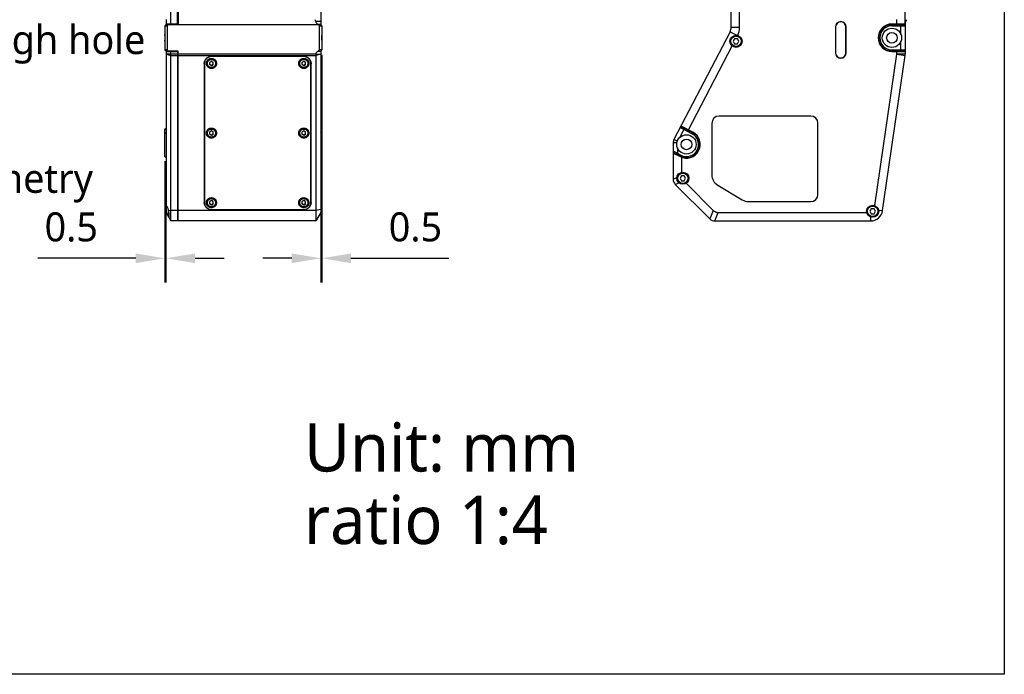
# Model space of a CAD drawing. Header units: millimetres. Extents: x 225 to 441, y -304 to -147.
# Tile 23 of 28: x 339 to 441, y -304 to -237. Entities that reach past the tile are written whole.
import ezdxf

# ---------------------------------------------------------------- set-up
doc = ezdxf.new("R2010")
doc.units = ezdxf.units.MM
doc.header["$LTSCALE"] = 23.1
doc.header["$PDMODE"] = 3
doc.header["$PDSIZE"] = 8
doc.layers.get('0').update_dxf_attribs({"linetype": 'CONTINUOUS'})
doc.layers.get('Defpoints').update_dxf_attribs({"linetype": 'CONTINUOUS'})
for name, color, linetype in [('00_COMPONENTS', 7, 'CONTINUOUS'), ('50_ALL_DETAILS', 7, 'CONTINUOUS'), ('51__DRAFT_DIMS', 7, 'CONTINUOUS')]:
    doc.layers.add(name, color=color, linetype=linetype)
doc.styles.get("Standard").update_dxf_attribs({"font": 'Roboto-Regular.ttf'})
doc.dimstyles.new('DIMSTYLE_4', dxfattribs={"dimtxt": 3, "dimasz": 3, "dimexe": 2.5, "dimexo": 0.5, "dimgap": 0.75, "dimtad": 1, "dimlfac": 4, "dimdsep": 46, "dimtxsty": 'STANDARD', "dimblk": '_FILLED', "dimblk1": '_FILLED', "dimblk2": '_FILLED', "dimcen": 0.09, "dimclrt": 3, "dimazin": 2, "dimtp": 0.1, "dimtm": 0.1, "dimtfac": 1, "dimtofl": 0, "dimtmove": 0, "dimatfit": 3, "dimldrblk": '_FILLED', "dimfxl": 1, "dimtolj": 1, "dimarcsym": 0})

# ---------------------------------------------------------------- blocks, each defined once
blk = doc.blocks.new('_FILLED')
at = {"color": 0, "linetype": 'ByBlock'}
blk.add_solid([(0, 0), (-1, 0.167), (-1, -0.167)], dxfattribs=at)
blk = doc.blocks.new('*D15')
at = {"layer": '51__DRAFT_DIMS', "color": 0, "lineweight": -2}
for p, q in [((354.25, -251.28), (354.25, -263.81)), ((354.37, -256.36), (354.37, -263.81)), ((351.25, -261.31), (341.13, -261.31)), ((357.37, -261.31), (360.37, -261.31))]:
    blk.add_line(p, q, dxfattribs=at)
at = {"layer": 'Defpoints', "color": 0}
for p in [(354.25, -250.78), (354.37, -255.86), (354.37, -261.31)]:
    blk.add_point(p, dxfattribs=at)
at = {"layer": '51__DRAFT_DIMS', "color": 0, "linetype": 'ByBlock', "lineweight": -2, "xscale": 3, "yscale": 3, "zscale": 3}
blk.add_blockref('_FILLED', (354.25, -261.31), dxfattribs=at)
at = {"layer": '51__DRAFT_DIMS', "color": 0, "linetype": 'ByBlock', "lineweight": -2, "xscale": 3, "yscale": 3, "zscale": 3, "rotation": 180}
blk.add_blockref('_FILLED', (354.37, -261.31), dxfattribs=at)
at = {"layer": '51__DRAFT_DIMS', "color": 3, "insert": (347.33, -256.56), "char_height": 3, "attachment_point": 3, "line_spacing_factor": 0.9}
blk.add_mtext('\\A1;0.5', dxfattribs=at)
blk = doc.blocks.new('*D16')
at = {"layer": '51__DRAFT_DIMS', "color": 0, "lineweight": -2}
for p, q in [((370.5, -240.26), (370.5, -263.81)), ((370.37, -256.75), (370.37, -263.81)), ((367.37, -261.31), (364.37, -261.31)), ((373.5, -261.31), (383.61, -261.31))]:
    blk.add_line(p, q, dxfattribs=at)
at = {"layer": 'Defpoints', "color": 0}
for p in [(370.5, -239.76), (370.37, -256.25), (370.37, -261.31)]:
    blk.add_point(p, dxfattribs=at)
at = {"layer": '51__DRAFT_DIMS', "color": 0, "linetype": 'ByBlock', "lineweight": -2, "xscale": 3, "yscale": 3, "zscale": 3}
blk.add_blockref('_FILLED', (370.37, -261.31), dxfattribs=at)
at = {"layer": '51__DRAFT_DIMS', "color": 0, "linetype": 'ByBlock', "lineweight": -2, "xscale": 3, "yscale": 3, "zscale": 3, "rotation": 180}
blk.add_blockref('_FILLED', (370.5, -261.31), dxfattribs=at)
at = {"layer": '51__DRAFT_DIMS', "color": 3, "insert": (377.41, -256.56), "char_height": 3, "attachment_point": 1, "line_spacing_factor": 0.9}
blk.add_mtext('\\A1;0.5', dxfattribs=at)

msp = doc.modelspace()

# ---------------------------------------------------------------- linework, layer by layer
msp.add_lwpolyline([(225.4664, -146.6056), (441.0682, -146.6056), (441.0682, -304.3292), (225.4664, -304.3292)], close=True)
at = {"layer": '00_COMPONENTS', "color": 7}
for p, q in [((355.6211, -217.8869), (355.6211, -237.1369)), ((370.3711, -217.8869), (370.3711, -237.1369)), ((412.8223, -237.4208), (412.8223, -217.6031)), ((413.6973, -237.4208), (413.6973, -217.6031)), ((354.8711, -237.0869), (354.8711, -217.9369)), ((355.5711, -237.0869), (355.5711, -217.9369)), ((430.8196, -237.0869), (430.8196, -217.9369)), ((354.3711, -237.1369), (354.2461, -237.2619)), ((354.3711, -236.6243), (354.3711, -237.1369)), ((355.6211, -237.0869), (354.3711, -237.0869)), ((354.3711, -237.1369), (355.6211, -237.1369)), ((354.64, -237.1369), (354.4961, -237.2619)), ((370.3711, -237.1369), (370.1021, -237.1369)), ((370.2461, -237.2619), (370.1021, -237.1369)), ((370.4961, -237.2619), (370.3711, -237.1369)), ((430.8196, -237.0869), (429.4446, -237.0869)), ((429.4446, -237.1369), (430.8196, -237.1369)), ((429.9446, -237.0869), (429.9446, -236.6243)), ((430.3489, -237.1369), (430.3821, -237.2619)), ((430.8196, -237.1211), (430.8196, -240.1592)), ((354.2461, -237.2619), (354.2461, -239.7619)), ((354.2461, -237.2619), (354.4961, -237.2619)), ((354.4961, -237.2619), (354.4961, -239.7619)), ((370.2461, -237.2619), (370.4961, -237.2619)), ((370.2461, -239.7619), (370.2461, -237.2619)), ((370.4961, -237.2619), (370.4961, -239.7619)), ((412.7093, -237.8826), (406.9043, -249.0339)), ((423.5946, -237.3994), (423.5946, -240.0494)), ((423.6196, -237.3994), (423.6196, -240.0494)), ((424.6946, -240.0494), (424.6946, -237.3994)), ((424.7196, -240.0494), (424.7196, -237.3994)), ((429.4446, -237.2619), (430.8196, -237.2619)), ((430.3821, -238.164), (430.3821, -237.2619)), ((413.178, -238.6207), (413.0336, -238.8707)), ((413.0336, -238.8707), (413.178, -239.1207)), ((413.4666, -238.6207), (413.178, -238.6207)), ((413.178, -239.1207), (413.4666, -239.1207)), ((413.611, -238.8707), (413.4666, -238.6207)), ((413.4666, -239.1207), (413.611, -238.8707)), ((430.3821, -239.7619), (430.3821, -238.8599)), ((354.2461, -239.7619), (354.3711, -239.8869)), ((354.4961, -239.7619), (354.2461, -239.7619)), ((355.6211, -239.8869), (354.3711, -239.8869)), ((354.3711, -239.8869), (354.3711, -256.5744)), ((354.3711, -239.9369), (355.6211, -239.9369)), ((354.4961, -239.7619), (354.64, -239.8869)), ((354.8711, -257.4494), (354.8711, -239.9369)), ((355.5711, -239.9369), (355.5711, -257.4494)), ((355.6211, -257.4494), (355.6211, -239.8869)), ((369.8711, -240.2115), (369.8711, -257.4494)), ((370.1021, -239.8869), (370.2461, -239.7619)), ((370.1021, -239.8869), (370.3711, -239.8869)), ((370.4961, -239.7619), (370.2461, -239.7619)), ((370.3711, -239.8869), (370.4961, -239.7619)), ((370.3711, -239.8869), (370.3711, -256.5744)), ((408.4091, -248.0382), (412.9287, -239.3562)), ((427.6662, -255.8614), (429.9407, -240.2131)), ((429.4446, -239.7619), (430.8196, -239.7619)), ((429.4446, -239.8869), (430.8196, -239.8869)), ((429.4446, -239.9369), (430.8196, -239.9369)), ((429.9446, -240.1592), (429.9446, -239.9369)), ((430.3821, -239.7619), (430.3489, -239.8869)), ((358.3211, -241.1856), (358.3211, -255.5348)), ((358.3461, -241.1137), (358.3461, -255.5348)), ((359.0711, -240.9466), (358.8836, -241.0538)), ((358.8836, -241.0538), (358.8836, -241.268)), ((358.8836, -241.2285), (359.0711, -241.3356)), ((358.8836, -241.268), (359.0711, -241.3751)), ((359.2586, -241.0538), (359.0711, -240.9466)), ((359.0711, -241.3356), (359.2586, -241.2285)), ((359.0711, -241.3751), (359.2586, -241.268)), ((368.5961, -240.4187), (359.0961, -240.4187)), ((368.5961, -240.4434), (359.0961, -240.4434)), ((359.2586, -241.268), (359.2586, -241.0538)), ((368.6211, -240.9466), (368.4336, -241.0538)), ((368.4336, -241.0538), (368.4336, -241.268)), ((368.4336, -241.2285), (368.6211, -241.3356)), ((368.4336, -241.268), (368.6211, -241.3751)), ((368.8086, -241.0538), (368.6211, -240.9466)), ((368.6211, -241.3356), (368.8086, -241.2285)), ((368.6211, -241.3751), (368.8086, -241.268)), ((368.8086, -241.268), (368.8086, -241.0538)), ((369.3461, -255.5348), (369.3461, -241.1137)), ((369.3711, -255.5348), (369.3711, -241.1856)), ((428.4751, -256.3792), (430.8066, -240.339)), ((359.0711, -241.3751), (359.0711, -241.3356)), ((368.6211, -241.3751), (368.6211, -241.3356)), ((410.8196, -247.3494), (410.8196, -252.6744)), ((421.0446, -246.5994), (411.5696, -246.5994)), ((421.7946, -254.6994), (421.7946, -247.3494)), ((354.3711, -247.8904), (354.2461, -247.9915)), ((354.2461, -247.9915), (354.3711, -247.8959)), ((354.2461, -250.7831), (354.2461, -247.9915)), ((359.0711, -248.146), (358.8836, -248.2531)), ((358.8836, -248.2531), (358.8836, -248.4674)), ((358.8836, -248.4278), (359.0711, -248.5349)), ((359.2586, -248.2531), (359.0711, -248.146)), ((359.0711, -248.5349), (359.2586, -248.4278)), ((359.2586, -248.4674), (359.2586, -248.2531)), ((368.6211, -248.146), (368.4336, -248.2531)), ((368.4336, -248.2531), (368.4336, -248.4674)), ((368.4336, -248.4278), (368.6211, -248.5349)), ((368.8086, -248.2531), (368.6211, -248.146)), ((368.6211, -248.5349), (368.8086, -248.4278)), ((368.8086, -248.4674), (368.8086, -248.2531)), ((370.4961, -247.9915), (370.3711, -247.8904)), ((370.3711, -247.8959), (370.4961, -247.9915)), ((370.4961, -247.9915), (370.4961, -250.7831)), ((407.9402, -247.9915), (407.5237, -248.7916)), ((407.5521, -247.7894), (408.7718, -248.4243)), ((407.6098, -247.6786), (408.8295, -248.3135)), ((408.8526, -248.2691), (407.6329, -247.6342)), ((407.9402, -247.9915), (408.0274, -247.8959)), ((358.8836, -248.4674), (359.0711, -248.5745)), ((359.0711, -248.5745), (359.2586, -248.4674)), ((359.0711, -248.5745), (359.0711, -248.5349)), ((368.4336, -248.4674), (368.6211, -248.5745)), ((368.6211, -248.5745), (368.8086, -248.4674)), ((368.6211, -248.5745), (368.6211, -248.5349)), ((406.8196, -249.3802), (406.8196, -253.1388)), ((407.2513, -250.455), (406.8196, -250.2303)), ((406.8196, -250.3675), (407.5597, -250.7527)), ((406.8196, -250.4238), (407.5366, -250.7971)), ((407.2513, -250.455), (407.2571, -250.4543)), ((407.2836, -250.609), (407.2513, -250.455)), ((407.2571, -249.8811), (407.2571, -250.4543)), ((407.2571, -250.4543), (407.6174, -250.6419)), ((354.2461, -250.7831), (354.3711, -250.9081)), ((370.4961, -250.7831), (370.3711, -250.9081)), ((407.6946, -250.8675), (407.6946, -252.4229)), ((407.6752, -252.7852), (407.5309, -253.0352)), ((407.5309, -253.0352), (407.6752, -253.2852)), ((407.9639, -252.7852), (407.6752, -252.7852)), ((407.6752, -253.2852), (407.9639, -253.2852)), ((408.1082, -253.0352), (407.9639, -252.7852)), ((407.9639, -253.2852), (408.1082, -253.0352)), ((407.0392, -253.6691), (410.5999, -257.2298)), ((408.1642, -253.5566), (410.9623, -256.3548)), ((411.4258, -253.7459), (413.9638, -255.2709)), ((359.0711, -255.3453), (358.8836, -255.4524)), ((358.8836, -255.4524), (358.8836, -255.6667)), ((359.2586, -255.4524), (359.0711, -255.3453)), ((359.2586, -255.6667), (359.2586, -255.4524)), ((368.6211, -255.3453), (368.4336, -255.4524)), ((368.4336, -255.4524), (368.4336, -255.6667)), ((368.8086, -255.4524), (368.6211, -255.3453)), ((368.8086, -255.6667), (368.8086, -255.4524)), ((414.6076, -255.4494), (421.0446, -255.4494)), ((354.3711, -256.5744), (354.8711, -257.4494)), ((354.6211, -256.9869), (354.6211, -256.2608)), ((358.8836, -255.6271), (359.0711, -255.7343)), ((358.8836, -255.6667), (359.0711, -255.7738)), ((359.0711, -255.7343), (359.2586, -255.6271)), ((359.0711, -255.7738), (359.2586, -255.6667)), ((359.0711, -255.7738), (359.0711, -255.7343)), ((359.0961, -256.277), (368.5961, -256.277)), ((359.0961, -256.3018), (368.5961, -256.3018)), ((368.4336, -255.6271), (368.6211, -255.7343)), ((368.4336, -255.6667), (368.6211, -255.7738)), ((368.6211, -255.7343), (368.8086, -255.6271)), ((368.6211, -255.7738), (368.8086, -255.6667)), ((368.6211, -255.7738), (368.6211, -255.7343)), ((370.3711, -256.5744), (369.8711, -257.4494)), ((411.4927, -256.5744), (426.842, -256.5744)), ((427.3101, -256.1994), (427.1657, -256.4494)), ((427.1657, -256.4494), (427.3101, -256.6994)), ((427.5988, -256.1994), (427.3101, -256.1994)), ((427.7431, -256.4494), (427.5988, -256.1994)), ((427.5988, -256.6994), (427.7431, -256.4494)), ((354.6461, -257.0119), (354.6986, -257.0119)), ((355.5711, -257.4494), (354.8711, -257.4494)), ((355.6211, -257.2244), (355.5711, -257.2244)), ((369.8711, -257.4494), (355.6211, -257.4494)), ((411.1302, -257.4494), (427.2381, -257.4494)), ((427.3101, -256.6994), (427.5988, -256.6994))]:
    msp.add_line(p, q, dxfattribs=at)
at = {"layer": '00_COMPONENTS', "color": 4}
for p, q in [((355.6211, -237.1211), (370.0706, -237.1211)), ((369.8418, -236.805), (370.3711, -236.805)), ((429.4446, -237.2619), (429.4446, -237.1369)), ((412.7093, -237.8826), (413.4224, -238.2538)), ((412.8223, -237.4208), (413.6973, -237.4208)), ((354.3711, -240.1592), (355.5711, -240.1592)), ((354.3711, -240.2131), (354.8711, -240.339)), ((355.6211, -240.1592), (369.8759, -240.1592)), ((370.3711, -240.2131), (369.8711, -240.339)), ((429.4446, -239.7619), (429.4446, -239.8869)), ((429.9407, -240.2131), (430.8066, -240.339)), ((429.9446, -240.1592), (430.8196, -240.1592)), ((354.8711, -240.339), (355.5711, -240.339)), ((355.5711, -240.5089), (355.6211, -240.5089)), ((355.6211, -240.339), (369.8711, -240.339)), ((359.0961, -240.4434), (359.0961, -240.4187)), ((368.5961, -240.4434), (368.5961, -240.4187)), ((354.2461, -248.4243), (354.3711, -248.3135)), ((370.4961, -248.4243), (370.3711, -248.3135)), ((408.7718, -248.4243), (408.8295, -248.3135)), ((407.2063, -249.3802), (406.8196, -249.3802)), ((407.2474, -249.2124), (406.9043, -249.0339)), ((407.6174, -250.6419), (407.5597, -250.7527)), ((407.1968, -252.9825), (406.8196, -253.1388)), ((407.0392, -253.6691), (407.4165, -253.5129)), ((354.6347, -256.3197), (354.8711, -256.3792)), ((354.6461, -257.0119), (354.6461, -256.3787)), ((355.5711, -256.3792), (354.8711, -256.3792)), ((355.6211, -256.3469), (355.5711, -256.3469)), ((369.8711, -256.3792), (355.6211, -256.3792)), ((359.0961, -256.3018), (359.0961, -256.277)), ((368.5961, -256.3018), (368.5961, -256.277)), ((370.3711, -256.2534), (369.8711, -256.3792)), ((410.9623, -256.3548), (410.5999, -257.2298)), ((411.1302, -257.4494), (411.4927, -256.5744)), ((428.0658, -256.3197), (428.4751, -256.3792)), ((427.2381, -257.0358), (427.2381, -257.4494))]:
    msp.add_line(p, q, dxfattribs=at)
at = {"layer": '00_COMPONENTS', "color": 7}
for centre, radius in [((413.3223, -238.8707), 0.625), ((429.4446, -238.5119), 1), ((429.4446, -238.5119), 0.55), ((413.3223, -238.8707), 0.5625), ((408.1946, -249.5331), 1), ((408.1946, -249.5331), 0.55), ((407.8196, -253.0352), 0.625), ((407.8196, -253.0352), 0.5625), ((427.4544, -256.4494), 0.625), ((427.4544, -256.4494), 0.5625)]:
    msp.add_circle(centre, radius, dxfattribs=at)
at = {"layer": '00_COMPONENTS', "color": 4}
for centre in [(413.3223, -238.8707), (407.8196, -253.0352), (427.4544, -256.4494)]:
    msp.add_circle(centre, 0.5375, dxfattribs=at)
at = {"layer": '00_COMPONENTS', "color": 7}
for centre, radius, start, end in [((424.1571, -237.3994), 0.5625, 0, 180), ((424.1571, -237.3994), 0.5375, 0, 180), ((429.4446, -238.5119), 1.425, 90, 270), ((429.4446, -238.5119), 1.375, 90, 270), ((430.2446, -236.7619), 0.375, 270, 299.924935), ((431.8196, -237.1211), 1, 151.044976, 180), ((411.8223, -237.4208), 1, 332.5, 360), ((411.8223, -237.4208), 1.875, 333.077844, 360), ((429.4446, -238.5119), 1.25, 90, 270), ((370.1563, -240.2116), 0.2853, 169.406882, 179.972506), ((424.1571, -240.0494), 0.5625, 180, 360), ((424.1571, -240.0494), 0.5375, 180, 360), ((429.5696, -240.1592), 0.375, 351.73, 360), ((430.2367, -240.2619), 0.375, 60.073956, 90), ((429.5696, -240.1592), 1.25, 351.73, 360), ((359.0812, -241.1137), 0.7351, 162.296461, 179.99679), ((368.6109, -241.1137), 0.7351, 0.00321, 17.703539), ((411.5696, -247.3494), 0.75, 90, 180), ((421.0446, -247.3494), 0.75, 0, 90), ((408.1946, -249.5331), 1.425, 242.5, 62.5), ((408.1946, -249.5331), 1.375, 242.5, 62.5), ((408.1946, -249.5331), 1.25, 242.5, 62.5), ((408.293, -247.6114), 0.375, 212.575065, 242.5), ((407.5696, -249.3802), 0.75, 152.5, 180), ((407.3946, -251.0895), 0.375, 63.886303, 92.427203), ((407.5696, -253.1388), 0.75, 180, 225), ((412.0696, -252.6744), 1.25, 180, 239), ((359.0811, -255.4628), 0.76, 180.006924, 202.880925), ((368.611, -255.4628), 0.76, 337.119075, 359.993076), ((414.6076, -254.1994), 1.25, 239, 270), ((421.0446, -254.6994), 0.75, 270, 360), ((427.2381, -256.1994), 1.25, 270, 351.73), ((354.6461, -256.9869), 0.025, 180, 270), ((411.1302, -256.6994), 0.75, 225, 270)]:
    msp.add_arc(centre, radius, start, end, dxfattribs=at)
for centre, major_axis, ratio, start_param, end_param in [((369.2996, -237.1211), (0, 1), 0.57142857, -1.24918397, -1.06543582), ((370.303, -236.805), (0.4319, 0), 0.86824314, -2.13889696, -2.05453282), ((354.2996, -256.4494), (-0.075, 0.6236), 0.55995069, -1.42901171, -0.41294529)]:
    msp.add_ellipse(centre, major_axis=major_axis, ratio=ratio, start_param=start_param, end_param=end_param, dxfattribs=at)
for points, knots in [([(369.8418, -236.805), (369.8479, -236.8372), (369.8676, -236.9011), (369.9171, -236.989), (369.9851, -237.065), (370.0409, -237.1046), (370.0706, -237.1211)], [0, 0, 0, 0, 0.24448459, 0.4944702, 0.74691224, 1, 1, 1, 1]), ([(369.8759, -240.1592), (369.8815, -240.1291), (369.9013, -240.0703), (369.9527, -239.9932), (370.0209, -239.9306), (370.0742, -239.8996), (370.1021, -239.8869)], [0, 0, 0, 0, 0.24983958, 0.49978901, 0.74985067, 1, 1, 1, 1]), ([(358.3211, -241.1856), (358.3211, -241.1355), (358.3311, -241.0349), (358.3755, -240.8901), (358.4476, -240.7567), (358.5446, -240.6397), (358.6628, -240.5437), (358.7977, -240.4725), (358.9439, -240.4286), (359.0454, -240.4187), (359.0961, -240.4187)], [0, 0, 0, 0, 0.12435847, 0.24881491, 0.37345228, 0.49832562, 0.62345386, 0.74881714, 0.87436001, 1, 1, 1, 1]), ([(359.0961, -240.4434), (359.047, -240.4434), (358.9488, -240.453), (358.8073, -240.4955), (358.6768, -240.5644), (358.5624, -240.6573), (358.4685, -240.7705), (358.3987, -240.8997), (358.3557, -241.0398), (358.3461, -241.1371), (358.3461, -241.1856)], [0, 0, 0, 0, 0.12563979, 0.25118285, 0.37654614, 0.50167438, 0.62654772, 0.7511851, 0.87564173, 1, 1, 1, 1]), ([(359.0711, -241.6804), (359.0367, -241.6804), (358.968, -241.6737), (358.8689, -241.644), (358.7776, -241.5957), (358.6975, -241.5307), (358.6318, -241.4515), (358.5829, -241.3611), (358.5528, -241.2629), (358.5427, -241.1609), (358.5528, -241.0588), (358.5829, -240.9607), (358.6318, -240.8703), (358.6975, -240.7911), (358.7776, -240.7261), (358.8689, -240.6778), (358.968, -240.648), (359.0367, -240.6413), (359.0711, -240.6413)], [0, 0, 0, 0, 0.06281992, 0.12559142, 0.18827307, 0.25083719, 0.31327385, 0.37559254, 0.43782077, 0.5, 0.56217923, 0.62440746, 0.68672615, 0.74916281, 0.81172693, 0.87440858, 0.93718008, 1, 1, 1, 1]), ([(359.5461, -241.1533), (359.5461, -241.184), (359.5399, -241.2458), (359.5127, -241.3346), (359.4684, -241.4166), (359.4089, -241.4883), (359.3365, -241.5472), (359.2539, -241.5909), (359.1642, -241.6178), (359.0711, -241.6269), (358.9779, -241.6178), (358.8882, -241.5909), (358.8056, -241.5472), (358.7332, -241.4883), (358.6737, -241.4166), (358.6294, -241.3346), (358.6022, -241.2458), (358.5961, -241.184), (358.5961, -241.1533)], [0, 0, 0, 0, 0.06224921, 0.12453331, 0.18689049, 0.24934033, 0.31189059, 0.37453361, 0.43724767, 0.50000012, 0.56275256, 0.62546659, 0.68810957, 0.75065979, 0.81310958, 0.87546672, 0.9377508, 1, 1, 1, 1]), ([(359.0711, -240.6413), (359.1054, -240.6413), (359.1741, -240.648), (359.2732, -240.6778), (359.3645, -240.7261), (359.4446, -240.7911), (359.5103, -240.8703), (359.5592, -240.9607), (359.5893, -241.0588), (359.5994, -241.1609), (359.5893, -241.2629), (359.5592, -241.3611), (359.5103, -241.4515), (359.4446, -241.5307), (359.3645, -241.5957), (359.2732, -241.644), (359.1741, -241.6737), (359.1054, -241.6804), (359.0711, -241.6804)], [0, 0, 0, 0, 0.06281992, 0.12559142, 0.18827307, 0.25083719, 0.31327385, 0.37559254, 0.43782077, 0.5, 0.56217923, 0.62440746, 0.68672615, 0.74916281, 0.81172693, 0.87440858, 0.93718008, 1, 1, 1, 1]), ([(368.6211, -241.6804), (368.5867, -241.6804), (368.518, -241.6737), (368.4189, -241.644), (368.3276, -241.5957), (368.2475, -241.5307), (368.1818, -241.4515), (368.1329, -241.3611), (368.1028, -241.2629), (368.0927, -241.1609), (368.1028, -241.0588), (368.1329, -240.9607), (368.1818, -240.8703), (368.2475, -240.7911), (368.3276, -240.7261), (368.4189, -240.6778), (368.518, -240.648), (368.5867, -240.6413), (368.6211, -240.6413)], [0, 0, 0, 0, 0.06281992, 0.12559142, 0.18827307, 0.25083719, 0.31327385, 0.37559254, 0.43782077, 0.5, 0.56217923, 0.62440746, 0.68672615, 0.74916281, 0.81172693, 0.87440858, 0.93718008, 1, 1, 1, 1]), ([(369.0961, -241.1533), (369.0961, -241.184), (369.0899, -241.2458), (369.0627, -241.3346), (369.0184, -241.4166), (368.9589, -241.4883), (368.8865, -241.5472), (368.8039, -241.5909), (368.7142, -241.6178), (368.6211, -241.6269), (368.5279, -241.6178), (368.4382, -241.5909), (368.3556, -241.5472), (368.2832, -241.4883), (368.2237, -241.4166), (368.1794, -241.3346), (368.1522, -241.2458), (368.1461, -241.184), (368.1461, -241.1533)], [0, 0, 0, 0, 0.06224921, 0.12453331, 0.18689049, 0.24934033, 0.31189059, 0.37453361, 0.43724767, 0.50000012, 0.56275256, 0.62546659, 0.68810957, 0.75065979, 0.81310958, 0.87546672, 0.9377508, 1, 1, 1, 1]), ([(368.5961, -240.4187), (368.6467, -240.4187), (368.7482, -240.4286), (368.8944, -240.4725), (369.0293, -240.5437), (369.1475, -240.6397), (369.2445, -240.7567), (369.3166, -240.8901), (369.3611, -241.0349), (369.3711, -241.1355), (369.3711, -241.1856)], [0, 0, 0, 0, 0.12563999, 0.25118286, 0.37654614, 0.50167438, 0.62654772, 0.75118509, 0.87564153, 1, 1, 1, 1]), ([(369.3461, -241.1856), (369.3461, -241.1371), (369.3364, -241.0398), (369.2934, -240.8997), (369.2236, -240.7705), (369.1297, -240.6573), (369.0153, -240.5644), (368.8848, -240.4955), (368.7433, -240.453), (368.6451, -240.4434), (368.5961, -240.4434)], [0, 0, 0, 0, 0.12435827, 0.2488149, 0.37345228, 0.49832562, 0.62345386, 0.74881715, 0.87436021, 1, 1, 1, 1]), ([(368.6211, -240.6413), (368.6554, -240.6413), (368.7241, -240.648), (368.8232, -240.6778), (368.9145, -240.7261), (368.9946, -240.7911), (369.0603, -240.8703), (369.1092, -240.9607), (369.1393, -241.0588), (369.1494, -241.1609), (369.1393, -241.2629), (369.1092, -241.3611), (369.0603, -241.4515), (368.9946, -241.5307), (368.9145, -241.5957), (368.8232, -241.644), (368.7241, -241.6737), (368.6554, -241.6804), (368.6211, -241.6804)], [0, 0, 0, 0, 0.06281992, 0.12559142, 0.18827307, 0.25083719, 0.31327385, 0.37559254, 0.43782077, 0.5, 0.56217923, 0.62440746, 0.68672615, 0.74916281, 0.81172693, 0.87440858, 0.93718008, 1, 1, 1, 1]), ([(359.0711, -248.8798), (359.0367, -248.8798), (358.968, -248.8731), (358.8689, -248.8433), (358.7776, -248.795), (358.6975, -248.73), (358.6318, -248.6508), (358.5829, -248.5604), (358.5528, -248.4623), (358.5427, -248.3602), (358.5528, -248.2582), (358.5829, -248.1601), (358.6318, -248.0696), (358.6975, -247.9904), (358.7776, -247.9254), (358.8689, -247.8771), (358.968, -247.8474), (359.0367, -247.8407), (359.0711, -247.8407)], [0, 0, 0, 0, 0.06281992, 0.12559142, 0.18827307, 0.25083719, 0.31327385, 0.37559254, 0.43782077, 0.5, 0.56217923, 0.62440746, 0.68672615, 0.74916281, 0.81172693, 0.87440858, 0.93718008, 1, 1, 1, 1]), ([(359.5461, -248.3526), (359.5461, -248.3834), (359.5399, -248.4451), (359.5127, -248.534), (359.4684, -248.6159), (359.4089, -248.6877), (359.3365, -248.7465), (359.2539, -248.7902), (359.1642, -248.8172), (359.0711, -248.8262), (358.9779, -248.8172), (358.8882, -248.7902), (358.8056, -248.7465), (358.7332, -248.6877), (358.6737, -248.6159), (358.6294, -248.534), (358.6022, -248.4451), (358.5961, -248.3834), (358.5961, -248.3526)], [0, 0, 0, 0, 0.06224921, 0.12453331, 0.18689049, 0.24934033, 0.31189059, 0.37453361, 0.43724767, 0.50000012, 0.56275256, 0.62546659, 0.68810957, 0.75065979, 0.81310958, 0.87546672, 0.9377508, 1, 1, 1, 1]), ([(359.0711, -247.8407), (359.1054, -247.8407), (359.1741, -247.8474), (359.2732, -247.8771), (359.3645, -247.9254), (359.4446, -247.9904), (359.5103, -248.0696), (359.5592, -248.1601), (359.5893, -248.2582), (359.5994, -248.3602), (359.5893, -248.4623), (359.5592, -248.5604), (359.5103, -248.6508), (359.4446, -248.73), (359.3645, -248.795), (359.2732, -248.8433), (359.1741, -248.8731), (359.1054, -248.8798), (359.0711, -248.8798)], [0, 0, 0, 0, 0.06281992, 0.12559142, 0.18827307, 0.25083719, 0.31327385, 0.37559254, 0.43782077, 0.5, 0.56217923, 0.62440746, 0.68672615, 0.74916281, 0.81172693, 0.87440858, 0.93718008, 1, 1, 1, 1]), ([(368.6211, -248.8798), (368.5867, -248.8798), (368.518, -248.8731), (368.4189, -248.8433), (368.3276, -248.795), (368.2475, -248.73), (368.1818, -248.6508), (368.1329, -248.5604), (368.1028, -248.4623), (368.0927, -248.3602), (368.1028, -248.2582), (368.1329, -248.1601), (368.1818, -248.0696), (368.2475, -247.9904), (368.3276, -247.9254), (368.4189, -247.8771), (368.518, -247.8474), (368.5867, -247.8407), (368.6211, -247.8407)], [0, 0, 0, 0, 0.06281992, 0.12559142, 0.18827307, 0.25083719, 0.31327385, 0.37559254, 0.43782077, 0.5, 0.56217923, 0.62440746, 0.68672615, 0.74916281, 0.81172693, 0.87440858, 0.93718008, 1, 1, 1, 1]), ([(369.0961, -248.3526), (369.0961, -248.3834), (369.0899, -248.4451), (369.0627, -248.534), (369.0184, -248.6159), (368.9589, -248.6877), (368.8865, -248.7465), (368.8039, -248.7902), (368.7142, -248.8172), (368.6211, -248.8262), (368.5279, -248.8172), (368.4382, -248.7902), (368.3556, -248.7465), (368.2832, -248.6877), (368.2237, -248.6159), (368.1794, -248.534), (368.1522, -248.4451), (368.1461, -248.3834), (368.1461, -248.3526)], [0, 0, 0, 0, 0.06224921, 0.12453331, 0.18689049, 0.24934033, 0.31189059, 0.37453361, 0.43724767, 0.50000012, 0.56275256, 0.62546659, 0.68810957, 0.75065979, 0.81310958, 0.87546672, 0.9377508, 1, 1, 1, 1]), ([(368.6211, -247.8407), (368.6554, -247.8407), (368.7241, -247.8474), (368.8232, -247.8771), (368.9145, -247.9254), (368.9946, -247.9904), (369.0603, -248.0696), (369.1092, -248.1601), (369.1393, -248.2582), (369.1494, -248.3602), (369.1393, -248.4623), (369.1092, -248.5604), (369.0603, -248.6508), (368.9946, -248.73), (368.9145, -248.795), (368.8232, -248.8433), (368.7241, -248.8731), (368.6554, -248.8798), (368.6211, -248.8798)], [0, 0, 0, 0, 0.06281992, 0.12559142, 0.18827307, 0.25083719, 0.31327385, 0.37559254, 0.43782077, 0.5, 0.56217923, 0.62440746, 0.68672615, 0.74916281, 0.81172693, 0.87440858, 0.93718008, 1, 1, 1, 1]), ([(359.0961, -256.3018), (359.0454, -256.3018), (358.9439, -256.2919), (358.7977, -256.248), (358.6628, -256.1767), (358.5446, -256.0808), (358.4476, -255.9638), (358.3755, -255.8303), (358.3311, -255.6855), (358.3211, -255.585), (358.3211, -255.5348)], [0, 0, 0, 0, 0.12563999, 0.25118286, 0.37654614, 0.50167438, 0.62654772, 0.75118509, 0.87564153, 1, 1, 1, 1]), ([(358.3461, -255.5348), (358.3461, -255.5833), (358.3557, -255.6807), (358.3987, -255.8208), (358.4685, -255.95), (358.5624, -256.0631), (358.6768, -256.156), (358.8073, -256.225), (358.9488, -256.2675), (359.047, -256.277), (359.0961, -256.277)], [0, 0, 0, 0, 0.12435827, 0.2488149, 0.37345228, 0.49832562, 0.62345386, 0.74881715, 0.87436021, 1, 1, 1, 1]), ([(359.0711, -256.0791), (359.0367, -256.0791), (358.968, -256.0724), (358.8689, -256.0427), (358.7776, -255.9944), (358.6975, -255.9294), (358.6318, -255.8502), (358.5829, -255.7597), (358.5528, -255.6616), (358.5427, -255.5596), (358.5528, -255.4575), (358.5829, -255.3594), (358.6318, -255.269), (358.6975, -255.1898), (358.7776, -255.1248), (358.8689, -255.0765), (358.968, -255.0467), (359.0367, -255.04), (359.0711, -255.04)], [0, 0, 0, 0, 0.06281992, 0.12559142, 0.18827307, 0.25083719, 0.31327385, 0.37559254, 0.43782077, 0.5, 0.56217923, 0.62440746, 0.68672615, 0.74916281, 0.81172693, 0.87440858, 0.93718008, 1, 1, 1, 1]), ([(359.5461, -255.5519), (359.5461, -255.5827), (359.5399, -255.6445), (359.5127, -255.7333), (359.4684, -255.8153), (359.4089, -255.887), (359.3365, -255.9459), (359.2539, -255.9896), (359.1642, -256.0165), (359.0711, -256.0256), (358.9779, -256.0165), (358.8882, -255.9896), (358.8056, -255.9459), (358.7332, -255.887), (358.6737, -255.8153), (358.6294, -255.7333), (358.6022, -255.6445), (358.5961, -255.5827), (358.5961, -255.5519)], [0, 0, 0, 0, 0.06224921, 0.12453331, 0.18689049, 0.24934033, 0.31189059, 0.37453361, 0.43724767, 0.50000012, 0.56275256, 0.62546659, 0.68810957, 0.75065979, 0.81310958, 0.87546672, 0.9377508, 1, 1, 1, 1]), ([(359.0711, -255.04), (359.1054, -255.04), (359.1741, -255.0467), (359.2732, -255.0765), (359.3645, -255.1248), (359.4446, -255.1898), (359.5103, -255.269), (359.5592, -255.3594), (359.5893, -255.4575), (359.5994, -255.5596), (359.5893, -255.6616), (359.5592, -255.7597), (359.5103, -255.8502), (359.4446, -255.9294), (359.3645, -255.9944), (359.2732, -256.0427), (359.1741, -256.0724), (359.1054, -256.0791), (359.0711, -256.0791)], [0, 0, 0, 0, 0.06281992, 0.12559142, 0.18827307, 0.25083719, 0.31327385, 0.37559254, 0.43782077, 0.5, 0.56217923, 0.62440746, 0.68672615, 0.74916281, 0.81172693, 0.87440858, 0.93718008, 1, 1, 1, 1]), ([(368.6211, -256.0791), (368.5867, -256.0791), (368.518, -256.0724), (368.4189, -256.0427), (368.3276, -255.9944), (368.2475, -255.9294), (368.1818, -255.8502), (368.1329, -255.7597), (368.1028, -255.6616), (368.0927, -255.5596), (368.1028, -255.4575), (368.1329, -255.3594), (368.1818, -255.269), (368.2475, -255.1898), (368.3276, -255.1248), (368.4189, -255.0765), (368.518, -255.0467), (368.5867, -255.04), (368.6211, -255.04)], [0, 0, 0, 0, 0.06281992, 0.12559142, 0.18827307, 0.25083719, 0.31327385, 0.37559254, 0.43782077, 0.5, 0.56217923, 0.62440746, 0.68672615, 0.74916281, 0.81172693, 0.87440858, 0.93718008, 1, 1, 1, 1]), ([(369.0961, -255.5519), (369.0961, -255.5827), (369.0899, -255.6445), (369.0627, -255.7333), (369.0184, -255.8153), (368.9589, -255.887), (368.8865, -255.9459), (368.8039, -255.9896), (368.7142, -256.0165), (368.6211, -256.0256), (368.5279, -256.0165), (368.4382, -255.9896), (368.3556, -255.9459), (368.2832, -255.887), (368.2237, -255.8153), (368.1794, -255.7333), (368.1522, -255.6445), (368.1461, -255.5827), (368.1461, -255.5519)], [0, 0, 0, 0, 0.06224921, 0.12453331, 0.18689049, 0.24934033, 0.31189059, 0.37453361, 0.43724767, 0.50000012, 0.56275256, 0.62546659, 0.68810957, 0.75065979, 0.81310958, 0.87546672, 0.9377508, 1, 1, 1, 1]), ([(368.5961, -256.277), (368.6451, -256.277), (368.7433, -256.2675), (368.8848, -256.225), (369.0153, -256.156), (369.1297, -256.0631), (369.2236, -255.95), (369.2934, -255.8208), (369.3364, -255.6807), (369.3461, -255.5833), (369.3461, -255.5348)], [0, 0, 0, 0, 0.12563979, 0.25118285, 0.37654614, 0.50167438, 0.62654772, 0.7511851, 0.87564173, 1, 1, 1, 1]), ([(369.3711, -255.5348), (369.3711, -255.585), (369.3611, -255.6855), (369.3166, -255.8303), (369.2445, -255.9638), (369.1475, -256.0808), (369.0293, -256.1767), (368.8944, -256.248), (368.7482, -256.2919), (368.6467, -256.3018), (368.5961, -256.3018)], [0, 0, 0, 0, 0.12435847, 0.24881491, 0.37345228, 0.49832562, 0.62345386, 0.74881714, 0.87436001, 1, 1, 1, 1]), ([(368.6211, -255.04), (368.6554, -255.04), (368.7241, -255.0467), (368.8232, -255.0765), (368.9145, -255.1248), (368.9946, -255.1898), (369.0603, -255.269), (369.1092, -255.3594), (369.1393, -255.4575), (369.1494, -255.5596), (369.1393, -255.6616), (369.1092, -255.7597), (369.0603, -255.8502), (368.9946, -255.9294), (368.9145, -255.9944), (368.8232, -256.0427), (368.7241, -256.0724), (368.6554, -256.0791), (368.6211, -256.0791)], [0, 0, 0, 0, 0.06281992, 0.12559142, 0.18827307, 0.25083719, 0.31327385, 0.37559254, 0.43782077, 0.5, 0.56217923, 0.62440746, 0.68672615, 0.74916281, 0.81172693, 0.87440858, 0.93718008, 1, 1, 1, 1]), ([(354.6718, -257.0744), (354.6734, -257.0744), (354.6767, -257.0737), (354.6811, -257.0705), (354.6849, -257.0655), (354.69, -257.0554), (354.6949, -257.0378), (354.699, -257.0113), (354.7017, -256.9778), (354.703, -256.9378), (354.7027, -256.8917), (354.7003, -256.8197), (354.6932, -256.7196), (354.6794, -256.5911), (354.6602, -256.4561), (354.6439, -256.3651), (354.6347, -256.3197)], [0, 0, 0, 0, 0.00608076, 0.01273584, 0.02076062, 0.03061649, 0.05661911, 0.09152057, 0.13528991, 0.18756886, 0.24779419, 0.31525002, 0.46840017, 0.63931003, 0.81942048, 1, 1, 1, 1]), ([(410.9623, -256.3548), (410.9969, -256.3894), (411.0645, -256.4433), (411.1718, -256.5028), (411.3088, -256.556), (411.4194, -256.5744), (411.4927, -256.5744)], [0, 0, 0, 0, 0.25009133, 0.43783958, 0.62560154, 1, 1, 1, 1]), ([(354.6347, -257.0358), (354.638, -257.0415), (354.6441, -257.0516), (354.6537, -257.064), (354.6625, -257.072), (354.669, -257.0744), (354.6718, -257.0744)], [0, 0, 0, 0, 0.3579477, 0.63897364, 0.84765529, 1, 1, 1, 1])]:
    msp.add_open_spline(points, degree=3, knots=knots, dxfattribs=at)
for points in [[(354.2461, -238.8599), (354.2702, -238.7459), (354.2933, -238.5119), (354.2702, -238.278), (354.2461, -238.164)], [(370.4961, -238.164), (370.4719, -238.278), (370.4488, -238.5119), (370.4719, -238.7459), (370.4961, -238.8599)]]:
    msp.add_open_spline(points, degree=3, dxfattribs=at)
at = {"layer": '00_COMPONENTS', "color": 4}
for points, knots in [([(369.8711, -240.2115), (369.9544, -240.2107), (370.0795, -240.2093), (370.2461, -240.2055), (370.3294, -240.2022), (370.3711, -240.1997)], [0, 0, 0, 0, 0.50004188, 0.75000765, 1, 1, 1, 1]), ([(358.6491, -241.1609), (358.6491, -241.1336), (358.6545, -241.0788), (358.6787, -241), (358.718, -240.9273), (358.7708, -240.8636), (358.8352, -240.8114), (358.9086, -240.7726), (358.9882, -240.7487), (359.0711, -240.7406), (359.1539, -240.7487), (359.2335, -240.7726), (359.3069, -240.8114), (359.3713, -240.8636), (359.4241, -240.9273), (359.4634, -241), (359.4876, -241.0788), (359.493, -241.1336), (359.493, -241.1609)], [0, 0, 0, 0, 0.06218116, 0.12440714, 0.18672618, 0.24916283, 0.31172695, 0.37440859, 0.43718001, 0.5, 0.56281999, 0.62559141, 0.68827305, 0.75083717, 0.81327382, 0.87559286, 0.93781884, 1, 1, 1, 1]), ([(359.493, -241.1609), (359.493, -241.1882), (359.4876, -241.2429), (359.4634, -241.3218), (359.4241, -241.3944), (359.3713, -241.4581), (359.3069, -241.5104), (359.2335, -241.5492), (359.1539, -241.5731), (359.0711, -241.5811), (358.9882, -241.5731), (358.9086, -241.5492), (358.8352, -241.5104), (358.7708, -241.4581), (358.718, -241.3944), (358.6787, -241.3218), (358.6545, -241.2429), (358.6491, -241.1882), (358.6491, -241.1609)], [0, 0, 0, 0, 0.06218116, 0.12440714, 0.18672618, 0.24916283, 0.31172695, 0.37440859, 0.43718001, 0.5, 0.56281999, 0.62559141, 0.68827305, 0.75083717, 0.81327382, 0.87559286, 0.93781884, 1, 1, 1, 1]), ([(368.1991, -241.1609), (368.1991, -241.1336), (368.2045, -241.0788), (368.2287, -241), (368.268, -240.9273), (368.3208, -240.8636), (368.3852, -240.8114), (368.4586, -240.7726), (368.5382, -240.7487), (368.6211, -240.7406), (368.7039, -240.7487), (368.7835, -240.7726), (368.8569, -240.8114), (368.9213, -240.8636), (368.9741, -240.9273), (369.0134, -241), (369.0376, -241.0788), (369.043, -241.1336), (369.043, -241.1609)], [0, 0, 0, 0, 0.06218116, 0.12440714, 0.18672618, 0.24916283, 0.31172695, 0.37440859, 0.43718001, 0.5, 0.56281999, 0.62559141, 0.68827305, 0.75083717, 0.81327382, 0.87559286, 0.93781884, 1, 1, 1, 1]), ([(369.043, -241.1609), (369.043, -241.1882), (369.0376, -241.2429), (369.0134, -241.3218), (368.9741, -241.3944), (368.9213, -241.4581), (368.8569, -241.5104), (368.7835, -241.5492), (368.7039, -241.5731), (368.6211, -241.5811), (368.5382, -241.5731), (368.4586, -241.5492), (368.3852, -241.5104), (368.3208, -241.4581), (368.268, -241.3944), (368.2287, -241.3218), (368.2045, -241.2429), (368.1991, -241.1882), (368.1991, -241.1609)], [0, 0, 0, 0, 0.06218116, 0.12440714, 0.18672618, 0.24916283, 0.31172695, 0.37440859, 0.43718001, 0.5, 0.56281999, 0.62559141, 0.68827305, 0.75083717, 0.81327382, 0.87559286, 0.93781884, 1, 1, 1, 1]), ([(358.6491, -248.3602), (358.6491, -248.3329), (358.6545, -248.2782), (358.6787, -248.1993), (358.718, -248.1267), (358.7708, -248.063), (358.8352, -248.0107), (358.9086, -247.9719), (358.9882, -247.948), (359.0711, -247.94), (359.1539, -247.948), (359.2335, -247.9719), (359.3069, -248.0107), (359.3713, -248.063), (359.4241, -248.1267), (359.4634, -248.1993), (359.4876, -248.2782), (359.493, -248.3329), (359.493, -248.3602)], [0, 0, 0, 0, 0.06218116, 0.12440714, 0.18672618, 0.24916283, 0.31172695, 0.37440859, 0.43718001, 0.5, 0.56281999, 0.62559141, 0.68827305, 0.75083717, 0.81327382, 0.87559286, 0.93781884, 1, 1, 1, 1]), ([(359.493, -248.3602), (359.493, -248.3875), (359.4876, -248.4423), (359.4634, -248.5211), (359.4241, -248.5938), (359.3713, -248.6575), (359.3069, -248.7097), (359.2335, -248.7485), (359.1539, -248.7724), (359.0711, -248.7805), (358.9882, -248.7724), (358.9086, -248.7485), (358.8352, -248.7097), (358.7708, -248.6575), (358.718, -248.5938), (358.6787, -248.5211), (358.6545, -248.4423), (358.6491, -248.3875), (358.6491, -248.3602)], [0, 0, 0, 0, 0.06218116, 0.12440714, 0.18672618, 0.24916283, 0.31172695, 0.37440859, 0.43718001, 0.5, 0.56281999, 0.62559141, 0.68827305, 0.75083717, 0.81327382, 0.87559286, 0.93781884, 1, 1, 1, 1]), ([(368.1991, -248.3602), (368.1991, -248.3329), (368.2045, -248.2782), (368.2287, -248.1993), (368.268, -248.1267), (368.3208, -248.063), (368.3852, -248.0107), (368.4586, -247.9719), (368.5382, -247.948), (368.6211, -247.94), (368.7039, -247.948), (368.7835, -247.9719), (368.8569, -248.0107), (368.9213, -248.063), (368.9741, -248.1267), (369.0134, -248.1993), (369.0376, -248.2782), (369.043, -248.3329), (369.043, -248.3602)], [0, 0, 0, 0, 0.06218116, 0.12440714, 0.18672618, 0.24916283, 0.31172695, 0.37440859, 0.43718001, 0.5, 0.56281999, 0.62559141, 0.68827305, 0.75083717, 0.81327382, 0.87559286, 0.93781884, 1, 1, 1, 1]), ([(369.043, -248.3602), (369.043, -248.3875), (369.0376, -248.4423), (369.0134, -248.5211), (368.9741, -248.5938), (368.9213, -248.6575), (368.8569, -248.7097), (368.7835, -248.7485), (368.7039, -248.7724), (368.6211, -248.7805), (368.5382, -248.7724), (368.4586, -248.7485), (368.3852, -248.7097), (368.3208, -248.6575), (368.268, -248.5938), (368.2287, -248.5211), (368.2045, -248.4423), (368.1991, -248.3875), (368.1991, -248.3602)], [0, 0, 0, 0, 0.06218116, 0.12440714, 0.18672618, 0.24916283, 0.31172695, 0.37440859, 0.43718001, 0.5, 0.56281999, 0.62559141, 0.68827305, 0.75083717, 0.81327382, 0.87559286, 0.93781884, 1, 1, 1, 1]), ([(358.6491, -255.5596), (358.6491, -255.5323), (358.6545, -255.4775), (358.6787, -255.3987), (358.718, -255.326), (358.7708, -255.2623), (358.8352, -255.2101), (358.9086, -255.1713), (358.9882, -255.1474), (359.0711, -255.1393), (359.1539, -255.1474), (359.2335, -255.1713), (359.3069, -255.2101), (359.3713, -255.2623), (359.4241, -255.326), (359.4634, -255.3987), (359.4876, -255.4775), (359.493, -255.5323), (359.493, -255.5596)], [0, 0, 0, 0, 0.06218116, 0.12440714, 0.18672618, 0.24916283, 0.31172695, 0.37440859, 0.43718001, 0.5, 0.56281999, 0.62559141, 0.68827305, 0.75083717, 0.81327382, 0.87559286, 0.93781884, 1, 1, 1, 1]), ([(359.493, -255.5596), (359.493, -255.5869), (359.4876, -255.6416), (359.4634, -255.7205), (359.4241, -255.7931), (359.3713, -255.8568), (359.3069, -255.9091), (359.2335, -255.9479), (359.1539, -255.9718), (359.0711, -255.9798), (358.9882, -255.9718), (358.9086, -255.9479), (358.8352, -255.9091), (358.7708, -255.8568), (358.718, -255.7931), (358.6787, -255.7205), (358.6545, -255.6416), (358.6491, -255.5869), (358.6491, -255.5596)], [0, 0, 0, 0, 0.06218116, 0.12440714, 0.18672618, 0.24916283, 0.31172695, 0.37440859, 0.43718001, 0.5, 0.56281999, 0.62559141, 0.68827305, 0.75083717, 0.81327382, 0.87559286, 0.93781884, 1, 1, 1, 1]), ([(368.1991, -255.5596), (368.1991, -255.5323), (368.2045, -255.4775), (368.2287, -255.3987), (368.268, -255.326), (368.3208, -255.2623), (368.3852, -255.2101), (368.4586, -255.1713), (368.5382, -255.1474), (368.6211, -255.1393), (368.7039, -255.1474), (368.7835, -255.1713), (368.8569, -255.2101), (368.9213, -255.2623), (368.9741, -255.326), (369.0134, -255.3987), (369.0376, -255.4775), (369.043, -255.5323), (369.043, -255.5596)], [0, 0, 0, 0, 0.06218116, 0.12440714, 0.18672618, 0.24916283, 0.31172695, 0.37440859, 0.43718001, 0.5, 0.56281999, 0.62559141, 0.68827305, 0.75083717, 0.81327382, 0.87559286, 0.93781884, 1, 1, 1, 1]), ([(369.043, -255.5596), (369.043, -255.5869), (369.0376, -255.6416), (369.0134, -255.7205), (368.9741, -255.7931), (368.9213, -255.8568), (368.8569, -255.9091), (368.7835, -255.9479), (368.7039, -255.9718), (368.6211, -255.9798), (368.5382, -255.9718), (368.4586, -255.9479), (368.3852, -255.9091), (368.3208, -255.8568), (368.268, -255.7931), (368.2287, -255.7205), (368.2045, -255.6416), (368.1991, -255.5869), (368.1991, -255.5596)], [0, 0, 0, 0, 0.06218116, 0.12440714, 0.18672618, 0.24916283, 0.31172695, 0.37440859, 0.43718001, 0.5, 0.56281999, 0.62559141, 0.68827305, 0.75083717, 0.81327382, 0.87559286, 0.93781884, 1, 1, 1, 1])]:
    msp.add_open_spline(points, degree=3, knots=knots, dxfattribs=at)

# ---------------------------------------------------------------- texts
at = {"layer": '50_ALL_DETAILS', "color": 3, "insert": (368.6523, -278.3602), "char_height": 5, "width": 37.697654, "attachment_point": 1, "line_spacing_factor": 0.9}
msp.add_mtext('Unit: mm\\Pratio 1:4', dxfattribs=at)
at = {"layer": '51__DRAFT_DIMS', "color": 3, "char_height": 3, "attachment_point": 1, "line_spacing_factor": 0.9}
for s, insert in [('\\A1;3-%%c4.4 through hole', (315.1125, -237.1945)), ('\\A1;3-%%c8{\\Fgdt|c134;x}17\\Pmirror-symmetry', (315.2999, -247.0421))]:
    msp.add_mtext(s, dxfattribs=dict(at, insert=insert))

# ---------------------------------------------------------------- dimensions: what is measured, and where the dimension line sits
at = {"layer": '51__DRAFT_DIMS', "color": 4}
dim = msp.add_linear_dim(base=(370.3711, -261.3125), p1=(370.4961, -239.7619), p2=(370.3711, -256.2534), angle=180, dimstyle='DIMSTYLE_4', dxfattribs=at)
dim.commit()
dim.dimension.update_dxf_attribs({"geometry": '*D16', "text_midpoint": (380.1361, -261.3125), "dimtype": 160})
dim = msp.add_linear_dim(base=(354.3711, -261.3125), p1=(354.2461, -250.7831), p2=(354.3711, -255.8614), dimstyle='DIMSTYLE_4', dxfattribs=at)
dim.commit()
dim.dimension.update_dxf_attribs({"geometry": '*D15', "text_midpoint": (344.606, -261.3125), "dimtype": 160})

doc.saveas('drawing.dxf')
